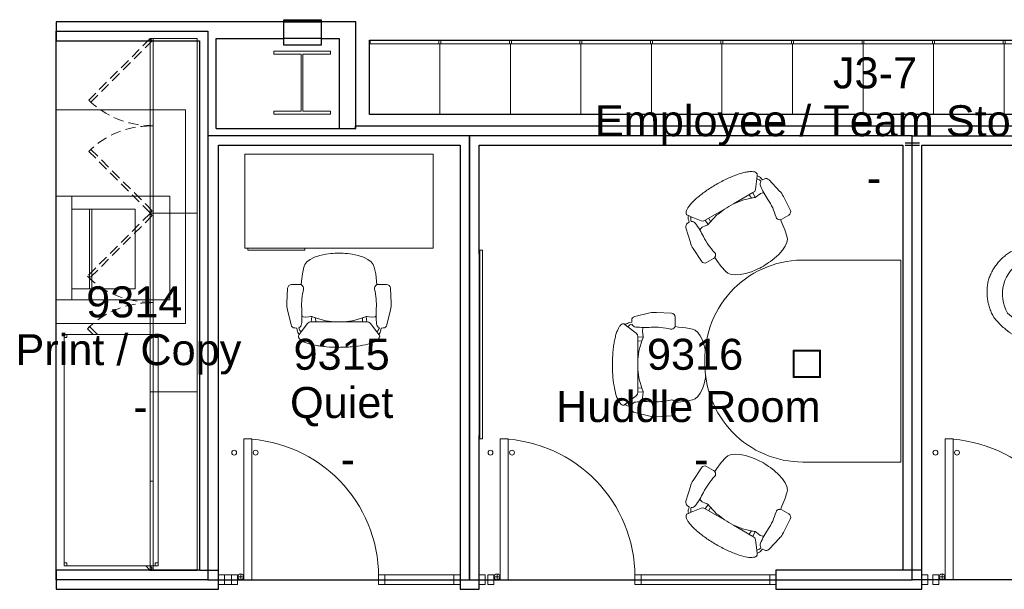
# Model space of a CAD drawing. Header units: inches. Extents: x -1 to 4727, y -3 to 1727.
# Tile 10 of 163: x 670 to 921, y 433 to 578. Entities that reach past the tile are written whole.
import ezdxf

# ---------------------------------------------------------------- set-up
doc = ezdxf.new("R2010")
doc.units = ezdxf.units.IN
doc.header["$LTSCALE"] = 42
doc.header["$MEASUREMENT"] = 0
doc.linetypes.add('_ Hidden  _below_ behind_ beyond_', pattern=[0.09375, 0.0625, -0.03125])
doc.layers.get('0').update_dxf_attribs({"linetype": 'CONTINUOUS'})
for name, color, linetype in [('I-DOOR', 9, 'CONTINUOUS'), ('I-EQPM', 8, 'CONTINUOUS'), ('I-FURN', 8, 'CONTINUOUS'), ('I-FURN-CHAR', 9, 'CONTINUOUS'), ('I-FURN-FILE', 9, 'CONTINUOUS'), ('I-GLAZ', 8, 'CONTINUOUS'), ('I-WALL', 8, 'CONTINUOUS'), ('Room Names & IDs', 7, 'CONTINUOUS'), ('S-COLS', 7, 'CONTINUOUS'), ('triLabelLayer', 7, 'CONTINUOUS'), ('triSpaceLayer', 7, 'CONTINUOUS')]:
    doc.layers.add(name, color=color, linetype=linetype)
doc.styles.add('PDF Helvetica', font='Helvetica.ttf')
doc.styles.get("Standard").update_dxf_attribs({"font": 'romans.shx'})

# ---------------------------------------------------------------- blocks, each defined once
blk = doc.blocks.new('CISCO Locker - Generic - CISCO 3-DOOR-2887388-FURNITURE PLAN - FLOOR 09 - WEST')
at = {"lineweight": 9}
for p, q in [((-9, 18), (9, 18)), ((-9, 18), (-9, 0)), ((9, 0), (9, 18)), ((10, 17.75), (9, 17.75)), ((10, 17.75), (10, 0.25)), ((9, 0), (-9, 0)), ((10, 0.25), (9, 0.25))]:
    blk.add_line(p, q, dxfattribs=at)
blk = doc.blocks.new('Chair - Task - Herman Miller - Aeron - Default-V297-FURNITURE PLAN - FLOOR 09 - WEST')
at = {"lineweight": 9}
for p, q in [((-5.69, 12.24), (-1.86, 13.15)), ((-0.16, 13.31), (3.68, 13.11)), ((-8.29, 10.29), (-8.1, 10.14)), ((-7.44, 9.64), (-8.1, 10.14)), ((-6.97, 10.69), (-6.47, 10.79)), ((-6.39, 10.29), (-6.69, 10.2)), ((-6.47, 10.79), (-6.46, 11.29)), ((4.63, 12.11), (4.63, 10.03)), ((-7.44, 9.64), (-5.32, 8.01)), ((-5.32, 8.01), (-4.97, 7.6)), ((-4.97, 7.6), (-4.91, 7.07)), ((-3.74, 8.65), (-3.61, 9.19)), ((-3.74, 8.54), (-3.74, 8.65)), ((-3.63, 7.72), (-3.74, 8.54)), ((-3.57, 7.19), (-3.63, 7.72)), ((-3.61, 9.19), (-3.5, 9.32)), ((-3.5, 9.32), (-3.23, 9.47)), ((4.56, 9.69), (5.45, 9.57)), ((5.45, 9.57), (7.37, 9.36)), ((7.37, 9.36), (9.02, 8.99)), ((9.02, 8.99), (9.73, 8.75)), ((9.73, 8.75), (10.41, 8.19)), ((10.41, 8.19), (11.03, 7.34)), ((-3.57, 6.95), (-4.91, 7.07)), ((-4.91, 7.07), (-4.89, 1.3)), ((-4.91, 5.96), (-3.89, 6.02)), ((-4.56, 3.74), (-3.8, 6.31)), ((-3.8, 6.31), (-3.57, 6.9)), ((-3.57, 6.9), (-3.57, 7.19)), ((11.03, 7.34), (11.57, 6.22)), ((11.57, 6.22), (12.02, 4.89)), ((-4.89, 1.3), (-4.62, 3.39)), ((-4.62, 3.39), (-4.56, 3.74)), ((12.02, 4.89), (12.33, 3.49)), ((-4.89, -1.3), (-4.91, -7.07)), ((-4.62, -3.39), (-4.89, -1.3)), ((-4.56, -3.74), (-4.62, -3.39)), ((-3.8, -6.31), (-4.56, -3.74)), ((12.02, -4.89), (11.57, -6.22)), ((12.35, -3.38), (12.02, -4.89)), ((12.42, -2.86), (12.35, -3.38)), ((-4.91, -7.07), (-4.97, -7.6)), ((-4.91, -5.96), (-3.89, -6.02)), ((-3.57, -6.95), (-4.91, -7.07)), ((-3.57, -6.9), (-3.8, -6.31)), ((-3.63, -7.72), (-3.57, -7.19)), ((-3.57, -7.19), (-3.57, -6.9)), ((11.03, -7.34), (10.41, -8.19)), ((11.57, -6.22), (11.03, -7.34)), ((-8.1, -10.14), (-7.44, -9.64)), ((-5.32, -8.01), (-7.44, -9.64)), ((-4.97, -7.6), (-5.32, -8.01)), ((-3.74, -8.54), (-3.63, -7.72)), ((-3.74, -8.65), (-3.74, -8.54)), ((-3.61, -9.19), (-3.74, -8.65)), ((-3.5, -9.32), (-3.61, -9.19)), ((-3.23, -9.47), (-3.5, -9.32)), ((5.45, -9.57), (4.56, -9.69)), ((4.63, -10.03), (4.63, -12.11)), ((7.37, -9.36), (5.45, -9.57)), ((9.02, -8.99), (7.37, -9.36)), ((9.73, -8.75), (9.02, -8.99)), ((10.41, -8.19), (9.73, -8.75)), ((-8.1, -10.14), (-8.29, -10.29)), ((-6.47, -10.79), (-6.97, -10.69)), ((-6.69, -10.2), (-6.39, -10.29)), ((-6.46, -11.29), (-6.47, -10.79)), ((-1.86, -13.15), (-5.69, -12.24)), ((3.68, -13.11), (-0.16, -13.31))]:
    blk.add_line(p, q, dxfattribs=at)
for centre, radius, start, end in [((-0.47, 7.31), 6, 87.0643, 103.3925), ((3.63, 12.11), 1, 0, 87.0643), ((-8.57, 9.93), 0.45, 52.4809, 89.3775), ((-6.72, 8.74), 1.96, 97.4331, 134.5669), ((-6.33, 8.94), 1.31, 105.9454, 147.8944), ((-5.46, 11.27), 1, 103.3925, 178.698), ((-5.34, 10.69), 1.13, 200.7831, 264.9363), ((-3.13, 35.67), 26.21, 264.9363, 273.5466), ((-0.51, -6.46), 16, 75.7341, 93.5466), ((3.66, 9.96), 0.937, 255.7341, 335.4422), ((3.63, 10.03), 1, 332.4862, 0), ((17.99, -0.99), 22.97, 159.7776, 162.2357), ((27.52, 0), 32.43, 177.709, 182.291), ((17.99, 0.99), 22.97, 197.7643, 200.2224), ((-6.33, -8.94), 1.31, 212.1056, 254.0546), ((-5.34, -10.69), 1.13, 95.0637, 159.2169), ((-3.13, -35.67), 26.21, 86.4534, 95.0637), ((-0.51, 6.46), 16, 266.4534, 284.2659), ((3.66, -9.96), 0.937, 24.5578, 104.2659), ((3.63, -10.03), 1, 0, 27.5138), ((-8.57, -9.93), 0.45, 270.6225, 307.5191), ((-6.72, -8.74), 1.96, 225.4331, 262.5669), ((-5.46, -11.27), 1, 181.302, 256.6075), ((3.63, -12.11), 1, 272.9357, 0), ((-0.47, -7.31), 6, 256.6075, 272.9357)]:
    blk.add_arc(centre, radius, start, end, dxfattribs=at)
blk.add_open_spline([(-8.56, -10.38), (-8.71, -10.38), (-9.01, -10.3), (-9.59, -9.79), (-10.25, -8.54), (-10.89, -6.21), (-11.23, -3.75), (-11.37, -1.63), (-11.42, 0.54), (-11.32, 2.72), (-11.1, 4.73), (-10.86, 6.13), (-10.57, 7.37), (-10.23, 8.44), (-9.85, 9.29), (-9.44, 9.92), (-9.01, 10.3), (-8.71, 10.38), (-8.56, 10.38)], degree=3, knots=[-1, -1, -1, -1, -0.95, -0.9, -0.8, -0.7, -0.6, -0.55, -0.5, -0.4, -0.35, -0.3, -0.25, -0.2, -0.15, -0.1, -0.05, 0, 0, 0, 0], dxfattribs=at)
blk = doc.blocks.new('Chair - Task - Herman Miller - Aeron - Default-V296-FURNITURE PLAN - FLOOR 09 - WEST')
at = {"lineweight": 9}
for p, q in [((-5.69, 12.24), (-1.86, 13.15)), ((-0.16, 13.31), (3.68, 13.11)), ((-8.29, 10.29), (-8.1, 10.14)), ((-7.44, 9.64), (-8.1, 10.14)), ((-6.97, 10.69), (-6.47, 10.79)), ((-6.39, 10.29), (-6.69, 10.2)), ((-6.47, 10.79), (-6.46, 11.29)), ((4.63, 12.11), (4.63, 10.03)), ((-7.44, 9.64), (-5.32, 8.01)), ((-5.32, 8.01), (-4.97, 7.6)), ((-4.97, 7.6), (-4.91, 7.07)), ((-3.74, 8.65), (-3.61, 9.19)), ((-3.74, 8.54), (-3.74, 8.65)), ((-3.63, 7.72), (-3.74, 8.54)), ((-3.57, 7.19), (-3.63, 7.72)), ((-3.61, 9.19), (-3.5, 9.32)), ((-3.5, 9.32), (-3.23, 9.47)), ((4.56, 9.69), (5.45, 9.57)), ((5.45, 9.57), (7.37, 9.36)), ((7.37, 9.36), (9.02, 8.99)), ((9.02, 8.99), (9.73, 8.75)), ((9.73, 8.75), (10.41, 8.19)), ((10.41, 8.19), (11.03, 7.34)), ((-3.57, 6.95), (-4.91, 7.07)), ((-4.91, 7.07), (-4.89, 1.3)), ((-4.91, 5.96), (-3.89, 6.02)), ((-4.56, 3.74), (-3.8, 6.31)), ((-3.8, 6.31), (-3.57, 6.9)), ((-3.57, 6.9), (-3.57, 7.19)), ((11.03, 7.34), (11.57, 6.22)), ((11.57, 6.22), (12.02, 4.89)), ((-4.89, 1.3), (-4.62, 3.39)), ((-4.62, 3.39), (-4.56, 3.74)), ((12.02, 4.89), (12.35, 3.38)), ((12.35, 3.38), (12.51, 2.13)), ((-4.89, -1.3), (-4.91, -7.07)), ((-4.62, -3.39), (-4.89, -1.3)), ((12.51, -2.13), (12.35, -3.38)), ((-4.56, -3.74), (-4.62, -3.39)), ((-3.8, -6.31), (-4.56, -3.74)), ((12.02, -4.89), (11.57, -6.22)), ((12.35, -3.38), (12.02, -4.89)), ((-4.91, -7.07), (-4.97, -7.6)), ((-4.91, -5.96), (-3.89, -6.02)), ((-3.57, -6.95), (-4.91, -7.07)), ((-3.57, -6.9), (-3.8, -6.31)), ((-3.63, -7.72), (-3.57, -7.19)), ((-3.57, -7.19), (-3.57, -6.9)), ((11.03, -7.34), (10.41, -8.19)), ((11.57, -6.22), (11.03, -7.34)), ((-8.1, -10.14), (-7.44, -9.64)), ((-5.32, -8.01), (-7.44, -9.64)), ((-4.97, -7.6), (-5.32, -8.01)), ((-3.74, -8.54), (-3.63, -7.72)), ((-3.74, -8.65), (-3.74, -8.54)), ((-3.61, -9.19), (-3.74, -8.65)), ((-3.5, -9.32), (-3.61, -9.19)), ((-3.23, -9.47), (-3.5, -9.32)), ((5.45, -9.57), (4.56, -9.69)), ((4.63, -10.03), (4.63, -12.11)), ((7.37, -9.36), (5.45, -9.57)), ((9.02, -8.99), (7.37, -9.36)), ((9.73, -8.75), (9.02, -8.99)), ((10.41, -8.19), (9.73, -8.75)), ((-8.1, -10.14), (-8.29, -10.29)), ((-6.47, -10.79), (-6.97, -10.69)), ((-6.69, -10.2), (-6.39, -10.29)), ((-6.46, -11.29), (-6.47, -10.79)), ((-1.86, -13.15), (-5.69, -12.24)), ((3.68, -13.11), (-0.16, -13.31))]:
    blk.add_line(p, q, dxfattribs=at)
for centre, radius, start, end in [((-0.47, 7.31), 6, 87.0643, 103.3925), ((3.63, 12.11), 1, 0, 87.0643), ((-8.57, 9.93), 0.45, 52.4809, 89.3775), ((-6.72, 8.74), 1.96, 97.4331, 134.5669), ((-6.33, 8.94), 1.31, 105.9454, 147.8944), ((-5.46, 11.27), 1, 103.3925, 178.698), ((-5.34, 10.69), 1.13, 200.7831, 264.9363), ((-3.13, 35.67), 26.21, 264.9363, 273.5466), ((-0.51, -6.46), 16, 75.7341, 93.5466), ((3.66, 9.96), 0.937, 255.7341, 335.4422), ((3.63, 10.03), 1, 332.4862, 0), ((17.99, -0.99), 22.97, 159.7776, 162.2357), ((27.52, 0), 32.43, 177.709, 182.291), ((-4.36, 0), 17, 352.8004, 7.1996), ((17.99, 0.99), 22.97, 197.7643, 200.2224), ((-6.33, -8.94), 1.31, 212.1056, 254.0546), ((-5.34, -10.69), 1.13, 95.0637, 159.2169), ((-3.13, -35.67), 26.21, 86.4534, 95.0637), ((-0.51, 6.46), 16, 266.4534, 284.2659), ((3.66, -9.96), 0.937, 24.5578, 104.2659), ((3.63, -10.03), 1, 0, 27.5138), ((-8.57, -9.93), 0.45, 270.6225, 307.5191), ((-6.72, -8.74), 1.96, 225.4331, 262.5669), ((-5.46, -11.27), 1, 181.302, 256.6075), ((3.63, -12.11), 1, 272.9357, 0), ((-0.47, -7.31), 6, 256.6075, 272.9357)]:
    blk.add_arc(centre, radius, start, end, dxfattribs=at)
blk.add_open_spline([(-8.56, -10.38), (-8.71, -10.38), (-9.01, -10.3), (-9.59, -9.79), (-10.25, -8.54), (-10.89, -6.21), (-11.23, -3.75), (-11.37, -1.63), (-11.42, 0.54), (-11.32, 2.72), (-11.1, 4.73), (-10.86, 6.13), (-10.57, 7.37), (-10.23, 8.44), (-9.85, 9.29), (-9.44, 9.92), (-9.01, 10.3), (-8.71, 10.38), (-8.56, 10.38)], degree=3, knots=[-1, -1, -1, -1, -0.95, -0.9, -0.8, -0.7, -0.6, -0.55, -0.5, -0.4, -0.35, -0.3, -0.25, -0.2, -0.15, -0.1, -0.05, 0, 0, 0, 0], dxfattribs=at)
blk = doc.blocks.new('Chair - Task - Herman Miller - Aeron - Default-V280-FURNITURE PLAN - FLOOR 09 - WEST')
at = {"lineweight": 9}
for p, q in [((-1.86, 13.15), (-5.69, 12.24)), ((3.68, 13.11), (-0.16, 13.31)), ((-8.1, 10.14), (-8.29, 10.29)), ((-8.1, 10.14), (-7.44, 9.64)), ((-6.47, 10.79), (-6.97, 10.69)), ((-6.69, 10.2), (-6.39, 10.29)), ((-6.46, 11.29), (-6.47, 10.79)), ((4.63, 10.03), (4.63, 12.11)), ((-5.32, 8.01), (-7.44, 9.64)), ((-4.97, 7.6), (-5.32, 8.01)), ((-4.91, 7.07), (-4.97, 7.6)), ((-3.61, 9.19), (-3.74, 8.65)), ((-3.74, 8.65), (-3.74, 8.54)), ((-3.74, 8.54), (-3.63, 7.72)), ((-3.63, 7.72), (-3.57, 7.19)), ((-3.5, 9.32), (-3.61, 9.19)), ((-3.23, 9.47), (-3.5, 9.32)), ((5.45, 9.57), (4.56, 9.69)), ((7.37, 9.36), (5.45, 9.57)), ((9.02, 8.99), (7.37, 9.36)), ((9.73, 8.75), (9.02, 8.99)), ((10.41, 8.19), (9.73, 8.75)), ((11.03, 7.34), (10.41, 8.19)), ((-3.57, 6.95), (-4.91, 7.07)), ((-4.89, 1.3), (-4.91, 7.07)), ((-4.91, 5.96), (-3.89, 6.02)), ((-3.8, 6.31), (-4.56, 3.74)), ((-3.57, 6.9), (-3.8, 6.31)), ((-3.57, 7.19), (-3.57, 6.9)), ((11.57, 6.22), (11.03, 7.34)), ((12.02, 4.89), (11.57, 6.22)), ((-4.62, 3.39), (-4.89, 1.3)), ((-4.56, 3.74), (-4.62, 3.39)), ((12.35, 3.38), (12.02, 4.89)), ((12.51, 2.13), (12.35, 3.38)), ((-4.91, -7.07), (-4.89, -1.3)), ((-4.89, -1.3), (-4.62, -3.39)), ((12.35, -3.38), (12.51, -2.13)), ((-4.62, -3.39), (-4.56, -3.74)), ((-4.56, -3.74), (-3.8, -6.31)), ((11.57, -6.22), (12.02, -4.89)), ((12.02, -4.89), (12.35, -3.38)), ((-4.97, -7.6), (-4.91, -7.07)), ((-4.91, -5.96), (-3.89, -6.02)), ((-3.57, -6.95), (-4.91, -7.07)), ((-3.8, -6.31), (-3.57, -6.9)), ((-3.57, -7.19), (-3.63, -7.72)), ((-3.57, -6.9), (-3.57, -7.19)), ((10.41, -8.19), (11.03, -7.34)), ((11.03, -7.34), (11.57, -6.22)), ((-7.44, -9.64), (-8.1, -10.14)), ((-7.44, -9.64), (-5.32, -8.01)), ((-5.32, -8.01), (-4.97, -7.6)), ((-3.63, -7.72), (-3.74, -8.54)), ((-3.74, -8.54), (-3.74, -8.65)), ((-3.74, -8.65), (-3.61, -9.19)), ((-3.61, -9.19), (-3.5, -9.32)), ((-3.5, -9.32), (-3.23, -9.47)), ((4.56, -9.69), (5.45, -9.57)), ((4.63, -12.11), (4.63, -10.03)), ((5.45, -9.57), (7.37, -9.36)), ((7.37, -9.36), (9.02, -8.99)), ((9.02, -8.99), (9.73, -8.75)), ((9.73, -8.75), (10.41, -8.19)), ((-8.29, -10.29), (-8.1, -10.14)), ((-6.97, -10.69), (-6.47, -10.79)), ((-6.39, -10.29), (-6.69, -10.2)), ((-6.47, -10.79), (-6.46, -11.29)), ((-5.69, -12.24), (-1.86, -13.15)), ((-0.16, -13.31), (3.68, -13.11))]:
    blk.add_line(p, q, dxfattribs=at)
for centre, radius, start, end in [((-0.47, 7.31), 6, 87.0643, 103.3925), ((3.63, 12.11), 1, 0, 87.0643), ((-8.57, 9.93), 0.45, 52.4809, 89.3775), ((-6.72, 8.74), 1.96, 97.4331, 134.5669), ((-6.33, 8.94), 1.31, 105.9454, 147.8944), ((-5.46, 11.27), 1, 103.3925, 178.698), ((-5.34, 10.69), 1.13, 200.7831, 264.9363), ((-3.13, 35.67), 26.21, 264.9363, 273.5466), ((-0.51, -6.46), 16, 75.7341, 93.5466), ((3.66, 9.96), 0.937, 255.7341, 335.4422), ((3.63, 10.03), 1, 332.4862, 360), ((17.99, -0.99), 22.97, 159.7776, 162.2357), ((27.52, 0), 32.43, 177.709, 182.291), ((-4.36, 0), 17, 352.8004, 7.1996), ((17.99, 0.99), 22.97, 197.7643, 200.2224), ((-6.33, -8.94), 1.31, 212.1056, 254.0546), ((-5.34, -10.69), 1.13, 95.0637, 159.2169), ((-3.13, -35.67), 26.21, 86.4534, 95.0637), ((-0.51, 6.46), 16, 266.4534, 284.2659), ((3.66, -9.96), 0.937, 24.5578, 104.2659), ((3.63, -10.03), 1, 360, 27.5138), ((-8.57, -9.93), 0.45, 270.6225, 307.5191), ((-6.72, -8.74), 1.96, 225.4331, 262.5669), ((-5.46, -11.27), 1, 181.302, 256.6075), ((3.63, -12.11), 1, 272.9357, 360), ((-0.47, -7.31), 6, 256.6075, 272.9357)]:
    blk.add_arc(centre, radius, start, end, dxfattribs=at)
blk.add_open_spline([(-8.56, 10.38), (-8.71, 10.38), (-9.01, 10.3), (-9.44, 9.92), (-9.85, 9.29), (-10.23, 8.44), (-10.57, 7.37), (-10.86, 6.13), (-11.1, 4.73), (-11.32, 2.72), (-11.42, 0.54), (-11.37, -1.63), (-11.23, -3.75), (-10.89, -6.21), (-10.25, -8.54), (-9.59, -9.79), (-9.01, -10.3), (-8.71, -10.38), (-8.56, -10.38)], degree=3, knots=[0, 0, 0, 0, 0.05, 0.1, 0.15, 0.2, 0.25, 0.3, 0.35, 0.4, 0.5, 0.55, 0.6, 0.7, 0.8, 0.9, 0.95, 1, 1, 1, 1], dxfattribs=at)
blk = doc.blocks.new('Board-Presentation-Egan_Visual-Aluminum_Frame_Markerboard - 24w x 36h - EganBoard Porcelain Curved Frame-4204276-FURNITURE PLAN - FLOOR 09 - WEST')
at = {"lineweight": 9}
for p, q in [((-1.31, -0.03), (-1.31, 0.59)), ((-1.28, 0.62), (46.78, 0.62)), ((46.81, 0.59), (46.81, -0.03)), ((46.78, -0.06), (-1.28, -0.06)), ((-0.68, -0.06), (-1.28, -0.06)), ((-0.68, -0.11), (-0.68, -0.06)), ((46.15, -0.14), (-0.65, -0.14)), ((-0.43, -0.14), (-0.65, -0.14)), ((-0.43, -0.17), (-0.43, -0.14)), ((45.9, -0.2), (-0.4, -0.2)), ((45.93, -0.14), (45.93, -0.17)), ((46.15, -0.14), (45.93, -0.14)), ((46.18, -0.06), (46.18, -0.11)), ((46.78, -0.06), (46.18, -0.06))]:
    blk.add_line(p, q, dxfattribs=at)
for centre, radius, start, end in [((-1.28, 0.59), 0.03, 90, 180), ((46.78, 0.59), 0.03, 360, 90), ((-1.28, -0.03), 0.03, 180, 270), ((-0.65, -0.11), 0.03, 180, 270), ((-0.4, -0.17), 0.027, 180, 270), ((45.9, -0.17), 0.027, 270, 360), ((46.15, -0.11), 0.03, 270, 0), ((46.78, -0.03), 0.03, 270, 0)]:
    blk.add_arc(centre, radius, start, end, dxfattribs=at)
blk = doc.blocks.new('Desk - Rectangular - 24 X 48-6938310-FURNITURE PLAN - FLOOR 09 - WEST')
at = {"lineweight": 9}
for p, q in [((38.75, -2.5), (53.25, -2.5)), ((38.75, -3), (38.75, -2.5)), ((53.25, -2.5), (53.25, -3)), ((6, -27), (6, -3)), ((6, -3), (54, -3)), ((54, -3), (54, -27)), ((54, -27), (6, -27))]:
    blk.add_line(p, q, dxfattribs=at)
blk = doc.blocks.new('Table - With Chairs - Round - 42_-5265661-FURNITURE PLAN - FLOOR 09 - WEST')
at = {"lineweight": 9}
for centre, start, end in [((-66.87, 40.9), 319.0923, 340.9077), ((74.82, 40.9), 199.0923, 220.9077), ((3.98, -81.81), 79.0923, 100.9077)]:
    blk.add_arc(centre, 63.02, start, end, dxfattribs=at)
for centre, major_axis, start_param, end_param in [((-19.14, 13.47), (-6.73, 6.22), 5.68358, 6.517561), ((27.09, 13.47), (6.73, 6.22), 6.048809, 6.88279), ((-19.24, 13.28), (-8.75, 2.72), 6.048809, 6.88279), ((27.19, 13.28), (8.75, 2.72), 5.68358, 6.517561), ((3.87, -26.75), (2.02, 8.94), 2.541988, 3.375969), ((4.08, -26.75), (-2.02, 8.94), 2.907216, 3.741198)]:
    blk.add_ellipse(centre, major_axis=major_axis, ratio=0.999075, start_param=start_param, end_param=end_param, dxfattribs=at)
for points, knots in [([(-30.66, 20), (-30.43, 20.35), (-29.95, 21.04), (-29.28, 21.83), (-28.7, 22.42), (-28.24, 22.84), (-27.76, 23.24), (-27.27, 23.62), (-26.77, 23.97), (-26.24, 24.29), (-25.7, 24.59), (-24.97, 24.96), (-24.03, 25.34), (-23.24, 25.58), (-22.84, 25.68)], [-1, -1, -1, -1, -0.875, -0.75, -0.6875, -0.625, -0.5625, -0.5, -0.4375, -0.375, -0.3125, -0.25, -0.125, 0, 0, 0, 0]), ([(-22.84, 25.68), (-22.37, 25.73), (-21.43, 25.8), (-20.03, 25.79), (-18.85, 25.7), (-17.91, 25.58), (-17.22, 25.46), (-16.53, 25.32), (-15.84, 25.15), (-15.16, 24.95), (-14.49, 24.73), (-13.83, 24.49), (-13.17, 24.22), (-12.52, 23.93), (-11.89, 23.61), (-11.27, 23.28), (-10.45, 22.79), (-9.47, 22.13), (-8.36, 21.26), (-7.66, 20.62), (-7.31, 20.29)], [-1, -1, -1, -1, -0.916667, -0.833333, -0.75, -0.708333, -0.666667, -0.625, -0.583333, -0.541667, -0.5, -0.458333, -0.416667, -0.375, -0.333333, -0.291667, -0.25, -0.166667, -0.083333, 0, 0, 0, 0]), ([(15.27, 20.29), (15.61, 20.62), (16.31, 21.26), (17.42, 22.13), (18.41, 22.79), (19.22, 23.28), (19.84, 23.61), (20.47, 23.93), (21.12, 24.22), (21.78, 24.49), (22.44, 24.73), (23.11, 24.95), (23.79, 25.15), (24.48, 25.32), (25.17, 25.46), (25.87, 25.58), (26.8, 25.7), (27.98, 25.79), (29.38, 25.8), (30.32, 25.73), (30.79, 25.68)], [-1, -1, -1, -1, -0.916667, -0.833333, -0.75, -0.708333, -0.666667, -0.625, -0.583333, -0.541667, -0.5, -0.458333, -0.416667, -0.375, -0.333333, -0.291667, -0.25, -0.166667, -0.083333, 0, 0, 0, 0]), ([(30.79, 25.68), (31.19, 25.58), (31.98, 25.34), (32.92, 24.96), (33.65, 24.59), (34.19, 24.29), (34.72, 23.97), (35.23, 23.62), (35.72, 23.24), (36.19, 22.84), (36.65, 22.42), (37.23, 21.83), (37.9, 21.04), (38.39, 20.35), (38.61, 20)], [-1, -1, -1, -1, -0.875, -0.75, -0.6875, -0.625, -0.5625, -0.5, -0.4375, -0.375, -0.3125, -0.25, -0.125, 0, 0, 0, 0]), ([(-8.36, 17.48), (-9.46, 18.38), (-11.83, 19.97), (-16.15, 21.78), (-19.36, 22.33), (-21.18, 22.4)], [-1, -1, -1, -1, -0.7, -0.4, 0, 0, 0, 0]), ([(16.32, 17.48), (17.42, 18.38), (19.78, 19.97), (24.11, 21.78), (27.31, 22.33), (29.14, 22.4)], [-1, -1, -1, -1, -0.7, -0.4, 0, 0, 0, 0]), ([(-31.67, 10.39), (-31.78, 10.78), (-31.97, 11.58), (-32.11, 12.59), (-32.16, 13.4), (-32.17, 14.02), (-32.15, 14.64), (-32.1, 15.25), (-32.02, 15.87), (-31.91, 16.48), (-31.78, 17.09), (-31.56, 17.89), (-31.21, 18.86), (-30.86, 19.62), (-30.66, 20)], [-1, -1, -1, -1, -0.875, -0.75, -0.6875, -0.625, -0.5625, -0.5, -0.4375, -0.375, -0.3125, -0.25, -0.125, 0, 0, 0, 0]), ([(38.61, 20), (38.81, 19.62), (39.16, 18.86), (39.51, 17.89), (39.73, 17.09), (39.87, 16.48), (39.98, 15.87), (40.05, 15.25), (40.1, 14.64), (40.12, 14.02), (40.11, 13.4), (40.06, 12.59), (39.92, 11.58), (39.74, 10.78), (39.62, 10.39)], [-1, -1, -1, -1, -0.875, -0.75, -0.6875, -0.625, -0.5625, -0.5, -0.4375, -0.375, -0.3125, -0.25, -0.125, 0, 0, 0, 0]), ([(-19.24, -0.37), (-19.7, -0.24), (-20.6, 0.05), (-21.91, 0.58), (-22.98, 1.1), (-23.8, 1.56), (-24.41, 1.93), (-25, 2.32), (-25.57, 2.74), (-26.13, 3.17), (-26.68, 3.62), (-27.2, 4.1), (-27.71, 4.59), (-28.2, 5.1), (-28.67, 5.63), (-29.12, 6.17), (-29.7, 6.92), (-30.36, 7.89), (-31.07, 9.11), (-31.48, 9.95), (-31.67, 10.39)], [-1, -1, -1, -1, -0.916667, -0.833333, -0.75, -0.708333, -0.666667, -0.625, -0.583333, -0.541667, -0.5, -0.458333, -0.416667, -0.375, -0.333333, -0.291667, -0.25, -0.166667, -0.083333, 0, 0, 0, 0]), ([(-17.33, 1.95), (-18.66, 2.45), (-21.22, 3.7), (-24.95, 6.54), (-27.03, 9.05), (-28, 10.59)], [-1, -1, -1, -1, -0.7, -0.4, 0, 0, 0, 0]), ([(25.28, 1.95), (26.62, 2.45), (29.17, 3.7), (32.91, 6.54), (34.98, 9.05), (35.95, 10.59)], [-1, -1, -1, -1, -0.7, -0.4, 0, 0, 0, 0]), ([(39.62, 10.39), (39.43, 9.95), (39.02, 9.11), (38.31, 7.89), (37.65, 6.92), (37.07, 6.17), (36.62, 5.63), (36.15, 5.1), (35.66, 4.59), (35.15, 4.1), (34.63, 3.62), (34.09, 3.17), (33.53, 2.74), (32.95, 2.32), (32.36, 1.93), (31.76, 1.56), (30.93, 1.1), (29.87, 0.58), (28.56, 0.05), (27.65, -0.24), (27.19, -0.37)], [-1, -1, -1, -1, -0.916667, -0.833333, -0.75, -0.708333, -0.666667, -0.625, -0.583333, -0.541667, -0.5, -0.458333, -0.416667, -0.375, -0.333333, -0.291667, -0.25, -0.166667, -0.083333, 0, 0, 0, 0]), ([(-4.85, -36.07), (-5.13, -35.68), (-5.66, -34.9), (-6.36, -33.68), (-6.87, -32.62), (-7.23, -31.75), (-7.48, -31.09), (-7.7, -30.42), (-7.89, -29.74), (-8.07, -29.05), (-8.21, -28.36), (-8.33, -27.66), (-8.43, -26.96), (-8.5, -26.25), (-8.54, -25.55), (-8.56, -24.84), (-8.55, -23.89), (-8.47, -22.71), (-8.27, -21.31), (-8.07, -20.38), (-7.95, -19.92)], [-1, -1, -1, -1, -0.916667, -0.833333, -0.75, -0.708333, -0.666667, -0.625, -0.583333, -0.541667, -0.5, -0.458333, -0.416667, -0.375, -0.333333, -0.291667, -0.25, -0.166667, -0.083333, 0, 0, 0, 0]), ([(-4.99, -19.42), (-5.22, -20.83), (-5.42, -23.67), (-4.82, -28.32), (-3.69, -31.37), (-2.84, -32.99)], [-1, -1, -1, -1, -0.7, -0.4, 0, 0, 0, 0]), ([(12.94, -19.42), (13.18, -20.83), (13.37, -23.67), (12.77, -28.32), (11.64, -31.37), (10.79, -32.99)], [-1, -1, -1, -1, -0.7, -0.4, 0, 0, 0, 0]), ([(15.9, -19.92), (16.02, -20.38), (16.22, -21.31), (16.42, -22.71), (16.5, -23.89), (16.51, -24.84), (16.49, -25.55), (16.45, -26.25), (16.38, -26.96), (16.28, -27.66), (16.16, -28.36), (16.02, -29.05), (15.85, -29.74), (15.65, -30.42), (15.43, -31.09), (15.18, -31.75), (14.82, -32.62), (14.31, -33.68), (13.61, -34.9), (13.09, -35.68), (12.81, -36.07)], [-1, -1, -1, -1, -0.916667, -0.833333, -0.75, -0.708333, -0.666667, -0.625, -0.583333, -0.541667, -0.5, -0.458333, -0.416667, -0.375, -0.333333, -0.291667, -0.25, -0.166667, -0.083333, 0, 0, 0, 0]), ([(3.98, -39.99), (3.55, -39.98), (2.72, -39.9), (1.7, -39.72), (0.9, -39.51), (0.3, -39.32), (-0.28, -39.11), (-0.85, -38.87), (-1.41, -38.61), (-1.95, -38.31), (-2.48, -38), (-3.17, -37.54), (-3.97, -36.92), (-4.57, -36.36), (-4.85, -36.07)], [-1, -1, -1, -1, -0.875, -0.75, -0.6875, -0.625, -0.5625, -0.5, -0.4375, -0.375, -0.3125, -0.25, -0.125, 0, 0, 0, 0]), ([(12.81, -36.07), (12.52, -36.36), (11.92, -36.92), (11.12, -37.54), (10.44, -38), (9.91, -38.31), (9.36, -38.61), (8.8, -38.87), (8.23, -39.11), (7.65, -39.32), (7.05, -39.51), (6.25, -39.72), (5.24, -39.9), (4.4, -39.98), (3.98, -39.99)], [-1, -1, -1, -1, -0.875, -0.75, -0.6875, -0.625, -0.5625, -0.5, -0.4375, -0.375, -0.3125, -0.25, -0.125, 0, 0, 0, 0])]:
    blk.add_open_spline(points, degree=3, knots=knots, dxfattribs=at)
blk = doc.blocks.new('3P Huddle Table24 - 3P Huddle Table-5832176-FURNITURE PLAN - FLOOR 09 - WEST')
at = {"lineweight": 9}
for p, q in [((1157.65, 1133.47), (1133.64, 1133.47)), ((1157.65, 1081.99), (1157.65, 1133.47)), ((1130.17, 1103.56), (1130.17, 1110.56)), ((1130.17, 1110.56), (1137.17, 1110.56)), ((1136.92, 1110.31), (1130.42, 1110.31)), ((1130.42, 1110.31), (1130.42, 1103.81)), ((1136.92, 1103.81), (1136.92, 1110.31)), ((1137.17, 1110.56), (1137.17, 1103.56)), ((1137.17, 1103.56), (1130.17, 1103.56)), ((1130.42, 1103.81), (1136.92, 1103.81)), ((1132.65, 1081.99), (1157.65, 1081.99))]:
    blk.add_line(p, q, dxfattribs=at)
for centre, start, end in [((1132.65, 1108.49), 87.7402, 181.7191), ((1132.65, 1106.99), 178.2809, 270)]:
    blk.add_arc(centre, 25, start, end, dxfattribs=at)
blk = doc.blocks.new('Printer Ricoh MPC3504 _without tray_ - EQ13 - PRINTER-1667049-FURNITURE PLAN - FLOOR 09 - WEST')
at = {"lineweight": 9}
for p, q in [((-19.34, -23.47), (-19.34, 9.53)), ((-13.34, 9.53), (-19.34, 9.53)), ((13.16, 9.53), (-13.34, 9.53)), ((-13.34, 9.53), (-13.34, 5.51)), ((35.16, 9.53), (13.16, 9.53)), ((13.16, 5.51), (13.16, 9.53)), ((35.16, -23.47), (35.16, 9.53)), ((-10.52, 5.51), (-13.34, 5.51)), ((-13.34, 5.51), (-13.34, -19.47)), ((-10.52, -10.67), (-10.52, 5.51)), ((-10.52, 5.51), (9.82, 5.51)), ((13.16, 5.51), (9.82, 5.51)), ((9.82, 5.51), (9.82, -10.67)), ((13.16, -19.47), (13.16, 5.51)), ((9.82, 1.03), (-10.52, 1.03)), ((-10.52, 1.03), (-10.52, 0.4)), ((-10.52, 0.4), (9.82, 0.4)), ((9.82, 0.4), (9.82, 1.03)), ((9.82, -10.67), (-10.52, -10.67)), ((-13.34, -19.47), (13.16, -19.47)), ((35.16, -23.47), (-19.34, -23.47))]:
    blk.add_line(p, q, dxfattribs=at)
blk = doc.blocks.new('Door CW - Single - Offset Pivot Hinge - Single Swing - w Rails - Default - Interior CISCO-7565933-FURNITURE PLAN - FLOOR 09 - WEST')
at = {"lineweight": 9}
for p, q in [((14.38, -35.92), (14.38, 0)), ((14.38, 0), (16.38, 0)), ((16.38, -35.92), (16.38, 0)), ((17.19, -1.5), (17.19, 0)), ((16.44, -0.75), (17.94, -0.75)), ((14.38, -35.92), (16.38, -35.92))]:
    blk.add_line(p, q, dxfattribs=at)
for centre, radius in [((17.19, -0.75), 0.75), ((13.38, -32.42), 0.625), ((18.88, -32.42), 0.625)]:
    blk.add_circle(centre, radius, dxfattribs=at)
blk.add_arc((17.19, -0.75), 35.19, 180, 268.2697, dxfattribs=at)
blk = doc.blocks.new('Fire Extinguisher Cabinet_Recess Mounted with 75 ft Radius - 9 1_2_ x 6_ x 24_-7184976-FURNITURE PLAN - FLOOR 09 - WEST')
for p, q in [((-9.07, 2.12), (-9.07, 2.62)), ((-9.07, 2.62), (0.43, 2.62)), ((0.43, 2.62), (0.43, 2.12)), ((-9.07, 2.38), (0.43, 2.38)), ((-9.07, 2.38), (-9.07, 2.12)), ((-9.07, -3.88), (-9.07, 2.12)), ((-9.07, 2.12), (0.43, 2.12)), ((0.43, 2.12), (-9.07, 2.12)), ((0.43, 2.12), (0.43, 2.38)), ((0.43, 2.12), (0.43, -3.88)), ((0.43, -3.88), (-9.07, -3.88))]:
    blk.add_line(p, q)
blk = doc.blocks.new('Cabinet Upper - 2 Door w Under _ Over Lights - Variable Width x 12_ D-6706989-FURNITURE PLAN - FLOOR 09 - WEST')
at = {"lineweight": 9}
for p, q in [((-34, 12), (-32.86, 13.14)), ((11.53, 12), (-34.06, 12)), ((-34.06, 12), (-34.06, 0)), ((-34.06, 11.25), (11.53, 11.25)), ((-34, 12), (-33.46, 11.47)), ((-33.46, 11.47), (-32.86, 12.08)), ((-11.26, 11.25), (-11.26, 12)), ((11.53, 0), (11.53, 12)), ((-34.06, 0), (11.53, 0))]:
    blk.add_line(p, q, dxfattribs=at)
blk = doc.blocks.new('Cabinet Upper - 2 Door w Under _ Over Lights - Variable Width x 12_ D-V323-FURNITURE PLAN - FLOOR 09 - WEST')
at = {"linetype": '_ Hidden  _below_ behind_ beyond_', "lineweight": 9}
for p, q in [((-19.45, 26.55), (-17.96, 28.03)), ((-17.96, 28.03), (-17.43, 27.5)), ((-4.56, 28.03), (-5.09, 27.5)), ((11.47, 12), (-4.56, 28.03)), ((-19.45, 25.49), (-17.43, 27.5)), ((10.94, 11.47), (-5.09, 27.5)), ((11.47, 12), (10.94, 11.47))]:
    blk.add_line(p, q, dxfattribs=at)
at = {"lineweight": 9}
for p, q in [((11.53, 12), (-34.06, 12)), ((-34.06, 12), (-34.06, 0)), ((-34.06, 11.25), (11.53, 11.25)), ((-11.26, 11.25), (-11.26, 12)), ((11.53, 0), (11.53, 12)), ((-34.06, 0), (11.53, 0))]:
    blk.add_line(p, q, dxfattribs=at)
at = {"linetype": '_ Hidden  _below_ behind_ beyond_', "lineweight": 9}
for centre, start, end in [((-34, 12), 359.674, 45), ((11.47, 12), 135, 180.326)]:
    blk.add_arc(centre, 22.67, start, end, dxfattribs=at)
blk = doc.blocks.new('Cabinet Upper - 2 Door w Under _ Over Lights - Variable Width x 12_ D-6706998-FURNITURE PLAN - FLOOR 09 - WEST')
at = {"linetype": '_ Hidden  _below_ behind_ beyond_', "lineweight": 9}
for p, q in [((-33.49, 12), (-17.82, 27.67)), ((-17.82, 27.67), (-17.29, 27.14)), ((-4.71, 27.67), (-5.24, 27.14)), ((10.97, 12), (-4.71, 27.67)), ((-32.96, 11.47), (-17.29, 27.14)), ((10.43, 11.47), (-5.24, 27.14)), ((-33.49, 12), (-32.96, 11.47)), ((10.97, 12), (10.43, 11.47))]:
    blk.add_line(p, q, dxfattribs=at)
at = {"lineweight": 9}
for p, q in [((11.03, 12), (-33.55, 12)), ((-33.55, 12), (-33.55, 0)), ((-33.55, 11.25), (11.03, 11.25)), ((-11.26, 11.25), (-11.26, 12)), ((11.03, 0), (11.03, 12)), ((-33.55, 0), (11.03, 0))]:
    blk.add_line(p, q, dxfattribs=at)
at = {"linetype": '_ Hidden  _below_ behind_ beyond_', "lineweight": 9}
for centre, start, end in [((-33.49, 12), 359.6665, 45), ((10.97, 12), 135, 180.3335)]:
    blk.add_arc(centre, 22.17, start, end, dxfattribs=at)
blk = doc.blocks.new('Door CW - Single - Offset Pivot Hinge - Single Swing - w Rails - Default - Interior CISCO-7565961-FURNITURE PLAN - FLOOR 09 - WEST')
at = {"lineweight": 9}
for p, q in [((14.38, -35.92), (14.38, 0)), ((14.38, 0), (16.37, 0)), ((16.37, -35.92), (16.37, 0)), ((17.19, -1.5), (17.19, 0)), ((16.44, -0.75), (17.94, -0.75)), ((14.38, -35.92), (16.37, -35.92))]:
    blk.add_line(p, q, dxfattribs=at)
for centre, radius in [((17.19, -0.75), 0.75), ((13.37, -32.42), 0.625), ((18.87, -32.42), 0.625)]:
    blk.add_circle(centre, radius, dxfattribs=at)
blk.add_arc((17.19, -0.75), 35.19, 180, 268.2697, dxfattribs=at)
blk = doc.blocks.new('Shelving - Open - placeholder trash-7200707-FURNITURE PLAN - FLOOR 09 - WEST')
at = {"lineweight": 9}
for p, q in [((-31.14, -24.87), (-31.14, -0.87)), ((27.86, -0.87), (-31.14, -0.87)), ((-31.14, -0.87), (-31.14, -24.87)), ((-31.14, -1.62), (-30.39, -1.62)), ((-30.39, -1.62), (-30.39, -0.87)), ((27.11, -0.87), (27.11, -1.62)), ((27.11, -1.62), (27.86, -1.62)), ((27.86, -0.87), (27.86, -24.87)), ((27.86, -24.87), (27.86, -0.87)), ((-30.39, -24.12), (-31.14, -24.12)), ((27.86, -24.87), (-31.14, -24.87)), ((-31.14, -24.87), (27.86, -24.87)), ((-30.39, -24.87), (-30.39, -24.12)), ((27.11, -24.12), (27.11, -24.87)), ((27.86, -24.12), (27.11, -24.12))]:
    blk.add_line(p, q, dxfattribs=at)
blk = doc.blocks.new('W-Wide Flange-Column - W14X90-2731368-FURNITURE PLAN - FLOOR 09 - WEST')
at = {"lineweight": 18}
for p, q in [((7.25, 8), (-7.25, 8)), ((-7.25, 8), (-7.25, 7.29)), ((7.25, 7.29), (7.25, 8)), ((-7.25, 7.29), (-0.22, 7.29)), ((-0.22, 7.29), (-0.22, -7.29)), ((0.22, -7.29), (0.22, 7.29)), ((0.22, 7.29), (7.25, 7.29)), ((-0.22, -7.29), (-7.25, -7.29)), ((-7.25, -7.29), (-7.25, -8)), ((7.25, -7.29), (0.22, -7.29)), ((7.25, -8), (7.25, -7.29)), ((-7.25, -8), (7.25, -8))]:
    blk.add_line(p, q, dxfattribs=at)
blk = doc.blocks.new('columns')
at = {"layer": 'S-COLS'}
blk.add_blockref('W-Wide Flange-Column - W14X90-2731368-FURNITURE PLAN - FLOOR 09 - WEST', (1209.51, 142), dxfattribs=at)

msp = doc.modelspace()

# ---------------------------------------------------------------- linework, layer by layer
at = {"layer": 'I-DOOR', "lineweight": 18}
for p, q in [((722.11, 436.47), (720.55, 436.47)), ((720.55, 436.47), (720.55, 433.97)), ((722.11, 433.97), (722.11, 436.47)), ((725.41, 436.47), (723.84, 436.47)), ((723.84, 436.47), (723.84, 433.97)), ((725.41, 433.97), (725.41, 436.47)), ((788.62, 436.47), (787.06, 436.47)), ((787.06, 436.47), (787.06, 433.97)), ((788.62, 433.97), (788.62, 436.47)), ((790.84, 436.47), (789.28, 436.47)), ((789.28, 436.47), (789.28, 433.97)), ((790.84, 433.97), (790.84, 436.47)), ((901.62, 436.47), (900.06, 436.47)), ((900.06, 436.47), (900.06, 433.97)), ((901.62, 433.97), (901.62, 436.47)), ((904.41, 436.47), (902.84, 436.47)), ((902.84, 436.47), (902.84, 433.97)), ((904.41, 433.97), (904.41, 436.47)), ((720.55, 433.97), (722.11, 433.97)), ((723.84, 433.97), (725.41, 433.97)), ((787.06, 433.97), (788.62, 433.97)), ((789.28, 433.97), (790.84, 433.97)), ((900.06, 433.97), (901.62, 433.97)), ((902.84, 433.97), (904.41, 433.97))]:
    msp.add_line(p, q, dxfattribs=at)
at = {"layer": 'I-DOOR', "lineweight": 9}
for p, q in [((723.84, 436.47), (722.11, 436.47)), ((723.84, 433.97), (722.11, 433.97))]:
    msp.add_line(p, q, dxfattribs=at)
at = {"layer": 'I-GLAZ', "lineweight": 18}
for p, q in [((762.97, 436.47), (761.41, 436.47)), ((761.41, 436.47), (761.41, 433.97)), ((762.97, 433.97), (762.97, 436.47)), ((782.19, 436.47), (780.62, 436.47)), ((780.62, 436.47), (780.62, 433.97)), ((782.19, 433.97), (782.19, 436.47)), ((828.41, 436.47), (826.84, 436.47)), ((826.84, 436.47), (826.84, 433.97)), ((828.41, 433.97), (828.41, 436.47)), ((862.84, 436.47), (861.28, 436.47)), ((861.28, 436.47), (861.28, 433.97)), ((862.84, 433.97), (862.84, 436.47)), ((761.41, 433.97), (762.97, 433.97)), ((780.62, 433.97), (782.19, 433.97)), ((826.84, 433.97), (828.41, 433.97)), ((861.28, 433.97), (862.84, 433.97))]:
    msp.add_line(p, q, dxfattribs=at)
at = {"layer": 'I-GLAZ', "lineweight": 9}
for p, q in [((780.62, 436.47), (762.97, 436.47)), ((861.28, 436.47), (828.41, 436.47)), ((780.62, 433.97), (762.97, 433.97)), ((861.28, 433.97), (828.41, 433.97))]:
    msp.add_line(p, q, dxfattribs=at)
at = {"layer": 'I-WALL'}
for p, q in [((737.25, 577.56), (679.12, 577.56)), ((679.12, 577.56), (679.12, 572.69)), ((737.25, 573.31), (737.25, 577.56)), ((755.56, 577.56), (746.75, 577.56)), ((746.75, 577.56), (746.75, 573.31)), ((755.56, 550.33), (755.56, 577.56)), ((719.92, 550.28), (719.92, 573.31)), ((719.92, 573.31), (737.25, 573.31)), ((746.75, 573.31), (737.25, 573.31)), ((746.75, 573.31), (751.31, 573.31)), ((751.31, 573.31), (751.31, 550.28)), ((679.12, 572.69), (715.67, 572.69)), ((715.67, 572.69), (715.67, 546.03)), ((759.66, 550.91), (755.41, 550.91)), ((755.41, 550.91), (755.41, 550.28)), ((1030.12, 550.91), (759.66, 550.91)), ((719.92, 550.28), (755.41, 550.28)), ((755.41, 550.28), (755.56, 550.33)), ((715.67, 546.03), (715.67, 437.66)), ((720.55, 437.66), (720.55, 546.03)), ((720.55, 546.03), (759.66, 546.03)), ((759.66, 546.03), (782.25, 546.03)), ((782.25, 546.03), (782.25, 437.66)), ((787.12, 546.03), (895.19, 546.03)), ((787.12, 518.34), (787.12, 546.03)), ((895.19, 546.03), (895.19, 437.66)), ((895.81, 546.66), (899.44, 546.66)), ((895.81, 546.03), (899.44, 546.03)), ((900.06, 432.78), (900.06, 546.03)), ((900.06, 546.03), (1008.19, 546.03)), ((787.12, 437.66), (787.12, 472.04)), ((715.67, 437.66), (679.12, 437.66)), ((679.12, 437.66), (679.12, 432.78)), ((715.67, 437.66), (720.55, 437.66)), ((720.55, 432.78), (720.55, 437.66)), ((782.25, 437.66), (782.19, 437.66)), ((782.19, 437.66), (782.19, 432.78)), ((787.06, 432.78), (787.06, 437.66)), ((787.06, 437.66), (787.12, 437.66)), ((900.06, 437.66), (862.84, 437.66)), ((862.84, 437.66), (862.84, 432.78)), ((679.12, 432.78), (720.55, 432.78)), ((782.19, 432.78), (787.06, 432.78)), ((862.84, 432.78), (900.06, 432.78))]:
    msp.add_line(p, q, dxfattribs=at)
at = {"layer": 'triSpaceLayer'}
for points in [[(679.12, 575.13), (717.8, 575.13), (717.8, 435.22), (679.12, 435.22)], [(759.05, 572.88), (1011.05, 572.88), (1011.05, 553.88), (759.05, 553.88)], [(717.8, 548.47), (717.8, 435.22), (784.62, 435.22), (784.62, 548.47)], [(784.62, 548.47), (784.62, 435.22), (897.62, 435.22), (897.62, 548.47)], [(897.62, 435.22), (897.62, 548.47), (1010.62, 548.47), (1010.62, 435.22)]]:
    msp.add_lwpolyline(points, close=True, dxfattribs=at)

# ---------------------------------------------------------------- block references
at = {"layer": 'I-DOOR', "rotation": 180}
for name, p in [('Door CW - Single - Offset Pivot Hinge - Single Swing - w Rails - Default - Interior CISCO-7565961-FURNITURE PLAN - FLOOR 09 - WEST', (743.41, 435.22)), ('Door CW - Single - Offset Pivot Hinge - Single Swing - w Rails - Default - Interior CISCO-7565933-FURNITURE PLAN - FLOOR 09 - WEST', (808.84, 435.22)), ('Door CW - Single - Offset Pivot Hinge - Single Swing - w Rails - Default - Interior CISCO-7565933-FURNITURE PLAN - FLOOR 09 - WEST', (922.41, 435.22))]:
    msp.add_blockref(name, p, dxfattribs=at)
at = {"layer": 'I-EQPM', "lineweight": 9}
msp.add_blockref('Fire Extinguisher Cabinet_Recess Mounted with 75 ft Radius - 9 1_2_ x 6_ x 24_-7184976-FURNITURE PLAN - FLOOR 09 - WEST', (746.32, 575.44), dxfattribs=at)
for name, p, rotation in [('Printer Ricoh MPC3504 _without tray_ - EQ13 - PRINTER-1667049-FURNITURE PLAN - FLOOR 09 - WEST', (688.65, 519.91), 89.99999999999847), ('Board-Presentation-Egan_Visual-Aluminum_Frame_Markerboard - 24w x 36h - EganBoard Porcelain Curved Frame-4204276-FURNITURE PLAN - FLOOR 09 - WEST', (787.32, 517.94), 270.0000000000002)]:
    msp.add_blockref(name, p, dxfattribs=dict(at, rotation=rotation))
at = {"layer": 'I-FURN', "lineweight": 9, "rotation": 90.00000000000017}
for name, p in [('Cabinet Upper - 2 Door w Under _ Over Lights - Variable Width x 12_ D-6706998-FURNITURE PLAN - FLOOR 09 - WEST', (715.12, 562.28)), ('Cabinet Upper - 2 Door w Under _ Over Lights - Variable Width x 12_ D-V323-FURNITURE PLAN - FLOOR 09 - WEST', (715.12, 517.2)), ('Cabinet Upper - 2 Door w Under _ Over Lights - Variable Width x 12_ D-6706989-FURNITURE PLAN - FLOOR 09 - WEST', (715.12, 471.61))]:
    msp.add_blockref(name, p, dxfattribs=at)
at = {"layer": 'I-FURN'}
for name, p, rotation in [('Desk - Rectangular - 24 X 48-6938310-FURNITURE PLAN - FLOOR 09 - WEST', (781.31, 516.75), 180), ('Shelving - Open - placeholder trash-7200707-FURNITURE PLAN - FLOOR 09 - WEST', (705.99, 466.61), 269.9999999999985)]:
    msp.add_blockref(name, p, dxfattribs=dict(at, rotation=rotation))
msp.add_blockref('3P Huddle Table24 - 3P Huddle Table-5832176-FURNITURE PLAN - FLOOR 09 - WEST', (-262.95, -616.75), dxfattribs=at)
at = {"layer": 'I-FURN-CHAR'}
for name, p, rotation in [('Chair - Task - Herman Miller - Aeron - Default-V296-FURNITURE PLAN - FLOOR 09 - WEST', (853.3, 526.18), 299.9999999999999), ('Table - With Chairs - Round - 42_-5265661-FURNITURE PLAN - FLOOR 09 - WEST', (951.7, 499.85), 14.21997405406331), ('Chair - Task - Herman Miller - Aeron - Default-V296-FURNITURE PLAN - FLOOR 09 - WEST', (751.31, 505.89), 89.99999999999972), ('Chair - Task - Herman Miller - Aeron - Default-V280-FURNITURE PLAN - FLOOR 09 - WEST', (853.3, 454.05), 60.00000000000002)]:
    msp.add_blockref(name, p, dxfattribs=dict(at, rotation=rotation))
msp.add_blockref('Chair - Task - Herman Miller - Aeron - Default-V297-FURNITURE PLAN - FLOOR 09 - WEST', (832.48, 490.11), dxfattribs=at)
at = {"layer": 'I-FURN-FILE', "rotation": 89.99999999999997}
for p in [(777.05, 562.88), (795.05, 562.88), (813.05, 562.88), (831.05, 562.88), (849.05, 562.88), (867.05, 562.88), (885.05, 562.88), (903.05, 562.88), (921.05, 562.88), (939.05, 562.88)]:
    msp.add_blockref('CISCO Locker - Generic - CISCO 3-DOOR-2887388-FURNITURE PLAN - FLOOR 09 - WEST', p, dxfattribs=at)
at = {"layer": 'S-COLS'}
msp.add_blockref('columns', (-467.63, 420), dxfattribs=at)

# ---------------------------------------------------------------- texts
at = {"layer": 'Room Names & IDs', "attachment_point": 4, "style": 'PDF Helvetica'}
for s, insert, char_height in [('J3-7', (877.37, 564.44), 7.902), ('Employee / Team Storage', (816.62, 551.1), 7.9024), ('-', (885.99, 537.77), 7.9), ('9314', (686.78, 506.04), 7.902), ('Print / Copy', (668.72, 492.71), 7.9024), ('9315', (739.7, 492.67), 7.902), ('9316', (829.91, 492.67), 7.902), ('Quiet', (738.81, 479.34), 7.902), ('Huddle Room', (806.72, 479.34), 7.9024), ('-', (698.79, 479.38), 7.9), ('-', (751.72, 466.01), 7.9), ('-', (841.92, 466.01), 7.9)]:
    msp.add_mtext(s, dxfattribs=dict(at, insert=insert, char_height=char_height))
at = {"layer": 'triLabelLayer', "color": 7, "char_height": 10, "attachment_point": 5}
for insert in [(885.05, 563.38), (698.46, 505.17), (751.21, 491.84), (841.12, 491.84)]:
    msp.add_mtext('{\\fSansSerif;\\H0.01;}', dxfattribs=dict(at, insert=insert))

doc.saveas('drawing.dxf')
